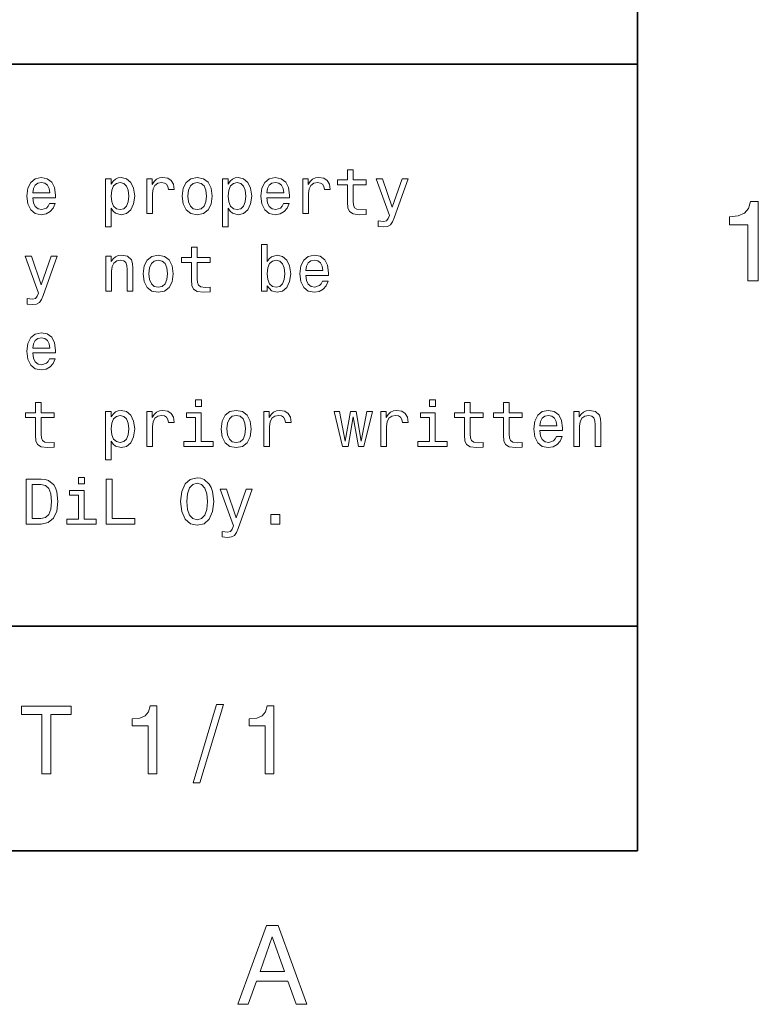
# Model space of a CAD drawing. Extents: x 0 to 210, y 0 to 297.
# Tile 10 of 14: x 173 to 205, y 3 to 47. Entities that reach past the tile are written whole.
import ezdxf

# ---------------------------------------------------------------- set-up
doc = ezdxf.new("R2010")
doc.units = 0

msp = doc.modelspace()

# ---------------------------------------------------------------- linework, layer by layer
at = {"color": 7, "lineweight": 35}
for p, q in [((200, 10), (200, 287)), ((200, 70), (200, 10)), ((10, 45), (200, 45)), ((10, 20), (200, 20)), ((10, 10), (200, 10)), ((10, 10), (200, 10))]:
    msp.add_line(p, q, dxfattribs=at)
at = {"color": 7, "lineweight": 13}
for points in [[(173.095093, 39.0634), (174.109512, 39.0634), (174.112396, 39.181557), (174.066284, 39.51297), (173.939484, 39.760807), (173.737747, 39.910664), (173.469742, 39.96542), (173.207489, 39.907784), (173.005768, 39.746399), (172.876083, 39.48415), (172.829971, 39.138329), (172.873199, 38.783863), (173.002884, 38.524498), (173.201721, 38.363113), (173.46109, 38.308357), (173.685883, 38.345821), (173.870316, 38.443806), (174.005768, 38.599426), (174.083572, 38.806919), (173.832855, 38.806919), (173.780975, 38.691643), (173.706055, 38.605186), (173.492798, 38.536022), (173.328522, 38.567726), (173.204605, 38.668591), (173.123917, 38.832855), (173.095093, 39.054756)], [(176.582123, 39.671471), (176.582123, 39.910664), (176.328522, 39.910664), (176.328522, 37.763691), (176.582123, 37.763691), (176.582123, 38.599426), (176.671463, 38.463978), (176.772339, 38.374641), (177.02594, 38.308357), (177.268005, 38.363113), (177.458206, 38.527378), (177.582123, 38.786743), (177.628235, 39.138329), (177.582123, 39.487034), (177.458206, 39.746399), (177.268005, 39.907784), (177.02594, 39.96542), (176.887604, 39.948128), (176.769455, 39.893372), (176.668579, 39.801155)], [(178.172913, 38.363113), (178.426514, 38.363113), (178.426514, 39.247841), (178.452454, 39.461098), (178.530258, 39.613834), (178.657059, 39.706055), (178.827087, 39.737755), (178.953888, 39.717579), (179.048981, 39.659943), (179.106628, 39.561962), (179.126801, 39.429398), (179.383286, 39.429398), (179.348694, 39.662827), (179.253601, 39.829971), (179.095093, 39.930836), (178.878967, 39.96542), (178.731995, 39.942364), (178.605194, 39.884727), (178.492798, 39.786743), (178.403458, 39.654179), (178.403458, 39.910664), (178.172913, 39.910664)], [(179.737747, 39.135448), (179.783859, 38.783863), (179.916428, 38.524498), (180.126801, 38.363113), (180.409225, 38.308357), (180.688751, 38.363113), (180.899139, 38.521614), (181.031708, 38.780979), (181.080688, 39.135448), (181.031708, 39.487034), (180.899139, 39.749279), (180.688751, 39.907784), (180.409225, 39.96542), (180.126801, 39.907784), (179.916428, 39.746399), (179.783859, 39.487034)], [(181.786743, 39.671471), (181.786743, 39.910664), (181.533142, 39.910664), (181.533142, 37.763691), (181.786743, 37.763691), (181.786743, 38.599426), (181.876083, 38.463978), (181.976944, 38.374641), (182.230545, 38.308357), (182.472626, 38.363113), (182.662827, 38.527378), (182.786743, 38.786743), (182.832855, 39.138329), (182.786743, 39.487034), (182.662827, 39.746399), (182.472626, 39.907784), (182.230545, 39.96542), (182.092224, 39.948128), (181.97406, 39.893372), (181.873199, 39.801155)], [(183.504318, 39.0634), (184.518738, 39.0634), (184.521606, 39.181557), (184.47551, 39.51297), (184.348709, 39.760807), (184.146973, 39.910664), (183.878967, 39.96542), (183.616714, 39.907784), (183.414978, 39.746399), (183.285309, 39.48415), (183.239197, 39.138329), (183.282425, 38.783863), (183.412109, 38.524498), (183.610947, 38.363113), (183.870316, 38.308357), (184.095093, 38.345821), (184.279541, 38.443806), (184.414978, 38.599426), (184.492798, 38.806919), (184.242081, 38.806919), (184.190201, 38.691643), (184.115265, 38.605186), (183.902023, 38.536022), (183.737747, 38.567726), (183.613831, 38.668591), (183.533142, 38.832855), (183.504318, 39.054756)], [(185.112396, 38.363113), (185.365997, 38.363113), (185.365997, 39.247841), (185.391937, 39.461098), (185.469742, 39.613834), (185.596542, 39.706055), (185.766571, 39.737755), (185.893372, 39.717579), (185.988464, 39.659943), (186.046112, 39.561962), (186.066284, 39.429398), (186.322769, 39.429398), (186.288177, 39.662827), (186.193085, 39.829971), (186.034576, 39.930836), (185.818451, 39.96542), (185.671478, 39.942364), (185.544678, 39.884727), (185.432281, 39.786743), (185.342941, 39.654179), (185.342941, 39.910664), (185.112396, 39.910664)], [(187.092224, 39.642651), (187.092224, 38.867435), (187.109512, 38.616714), (187.190201, 38.443806), (187.351593, 38.342941), (187.625366, 38.308357), (187.925079, 38.322769), (187.925079, 38.541786), (187.706055, 38.524498), (187.507202, 38.54755), (187.400574, 38.619598), (187.354462, 38.740635), (187.345825, 38.910664), (187.345825, 39.642651), (187.925079, 39.642651), (187.925079, 39.858791), (187.345825, 39.858791), (187.345825, 40.311241), (187.092224, 40.311241), (187.092224, 39.858791), (186.654175, 39.858791), (186.654175, 39.642651)], [(189.527374, 39.910664), (189.083572, 38.63689), (188.648422, 39.910664), (188.371765, 39.910664), (188.959656, 38.276657), (188.907776, 38.132565), (188.827087, 38.034584), (188.69165, 38.002884), (188.458221, 38.0317), (188.458221, 37.786743), (188.703171, 37.763691), (188.878967, 37.786743), (189.002884, 37.858791), (189.092224, 37.982712), (189.170029, 38.164265), (189.798279, 39.910664)], [(173.095093, 39.276657), (173.126801, 39.475506), (173.204605, 39.622478), (173.322769, 39.711815), (173.478378, 39.743515), (173.631119, 39.711815), (173.749268, 39.622478), (173.82132, 39.475506), (173.84726, 39.276657)], [(176.982712, 38.536022), (176.812683, 38.573486), (176.688751, 38.688763), (176.610947, 38.876083), (176.585022, 39.138329), (176.610947, 39.397697), (176.688751, 39.585014), (176.812683, 39.697407), (176.982712, 39.737755), (177.138336, 39.697407), (177.262238, 39.582134), (177.340057, 39.394814), (177.368866, 39.138329), (177.340057, 38.878963), (177.262238, 38.688763), (177.138336, 38.573486)], [(179.997116, 39.138329), (180.023056, 39.397697), (180.103745, 39.585014), (180.233429, 39.700291), (180.409225, 39.740635), (180.582123, 39.700291), (180.711823, 39.587898), (180.792511, 39.397697), (180.82132, 39.138329), (180.792511, 38.876083), (180.711823, 38.685879), (180.582123, 38.570606), (180.409225, 38.533142), (180.233429, 38.570606), (180.103745, 38.685879), (180.023056, 38.876083)], [(182.187317, 38.536022), (182.017288, 38.573486), (181.893372, 38.688763), (181.815567, 38.876083), (181.789627, 39.138329), (181.815567, 39.397697), (181.893372, 39.585014), (182.017288, 39.697407), (182.187317, 39.737755), (182.342941, 39.697407), (182.466858, 39.582134), (182.544678, 39.394814), (182.573486, 39.138329), (182.544678, 38.878963), (182.466858, 38.688763), (182.342941, 38.573486)], [(183.504318, 39.276657), (183.536026, 39.475506), (183.613831, 39.622478), (183.731995, 39.711815), (183.887604, 39.743515), (184.040344, 39.711815), (184.158508, 39.622478), (184.230545, 39.475506), (184.256485, 39.276657)], [(204.909225, 35.366787), (205.368164, 35.366787), (205.368164, 38.892002), (205.025223, 38.892002), (204.934448, 38.584366), (204.752884, 38.377594), (204.47551, 38.256557), (204.092224, 38.216209), (204.092224, 37.858143), (204.909225, 37.858143)], [(180.15274, 36.187321), (180.15274, 35.412106), (180.170029, 35.161385), (180.250717, 34.988476), (180.412109, 34.887611), (180.685883, 34.853027), (180.985596, 34.867439), (180.985596, 35.086456), (180.766571, 35.069168), (180.567719, 35.09222), (180.46109, 35.164268), (180.414978, 35.285305), (180.406342, 35.455334), (180.406342, 36.187321), (180.985596, 36.187321), (180.985596, 36.403461), (180.406342, 36.403461), (180.406342, 36.855911), (180.15274, 36.855911), (180.15274, 36.403461), (179.714691, 36.403461), (179.714691, 36.187321)], [(183.521606, 35.146976), (183.708939, 34.925076), (183.965424, 34.853027), (184.207489, 34.907784), (184.400574, 35.072048), (184.521606, 35.334297), (184.567719, 35.682999), (184.521606, 36.031704), (184.39769, 36.291069), (184.207489, 36.452454), (183.965424, 36.51009), (183.711823, 36.435162), (183.608063, 36.342941), (183.521606, 36.219021), (183.521606, 36.976948), (183.268005, 36.976948), (183.268005, 34.907784), (183.521606, 34.907784)], [(173.913544, 36.455334), (173.469742, 35.181561), (173.034576, 36.455334), (172.757919, 36.455334), (173.345825, 34.821327), (173.293945, 34.677235), (173.213257, 34.579254), (173.077805, 34.547554), (172.844376, 34.57637), (172.844376, 34.331413), (173.08934, 34.308361), (173.265121, 34.331413), (173.389038, 34.403461), (173.478378, 34.527382), (173.556198, 34.708935), (174.184433, 36.455334)], [(176.342941, 34.907784), (176.596542, 34.907784), (176.596542, 35.801155), (176.622482, 36.005768), (176.706055, 36.155621), (176.835724, 36.247841), (177.008636, 36.282425), (177.146973, 36.253605), (177.233429, 36.175797), (177.276657, 36.046112), (177.291061, 35.873199), (177.291061, 34.907784), (177.544662, 34.907784), (177.544662, 35.925076), (177.533142, 36.129684), (177.481262, 36.299713), (177.311234, 36.455334), (177.046112, 36.51009), (176.899139, 36.489918), (176.775208, 36.435162), (176.668579, 36.342941), (176.585022, 36.219021), (176.585022, 36.455334), (176.342941, 36.455334)], [(178.002884, 35.680119), (178.048981, 35.328533), (178.181549, 35.069168), (178.391937, 34.907784), (178.674347, 34.853027), (178.953888, 34.907784), (179.164261, 35.066284), (179.296829, 35.325649), (179.345825, 35.680119), (179.296829, 36.031704), (179.164261, 36.293949), (178.953888, 36.452454), (178.674347, 36.51009), (178.391937, 36.452454), (178.181549, 36.291069), (178.048981, 36.031704)], [(185.239197, 35.60807), (186.253601, 35.60807), (186.256485, 35.726227), (186.210373, 36.05764), (186.083572, 36.305477), (185.881851, 36.455334), (185.613831, 36.51009), (185.351593, 36.452454), (185.149857, 36.291069), (185.020172, 36.02882), (184.97406, 35.682999), (185.017288, 35.328533), (185.146973, 35.069168), (185.345825, 34.907784), (185.605194, 34.853027), (185.829971, 34.890491), (186.014404, 34.988476), (186.149857, 35.144096), (186.227661, 35.351589), (185.976944, 35.351589), (185.925079, 35.236313), (185.850143, 35.149857), (185.636887, 35.080692), (185.472626, 35.112396), (185.348709, 35.213261), (185.268005, 35.377525), (185.239197, 35.599426)], [(178.262238, 35.682999), (178.288177, 35.942368), (178.368866, 36.129684), (178.498566, 36.244961), (178.674347, 36.285305), (178.84726, 36.244961), (178.976944, 36.132568), (179.057632, 35.942368), (179.086456, 35.682999), (179.057632, 35.420753), (178.976944, 35.230549), (178.84726, 35.115276), (178.674347, 35.077812), (178.498566, 35.115276), (178.368866, 35.230549), (178.288177, 35.420753)], [(184.30835, 35.682999), (184.279541, 35.423634), (184.201721, 35.233433), (184.07782, 35.118156), (183.922195, 35.080692), (183.752167, 35.118156), (183.628235, 35.233433), (183.55043, 35.420753), (183.524506, 35.682999), (183.55043, 35.942368), (183.628235, 36.129684), (183.752167, 36.242077), (183.922195, 36.282425), (184.07782, 36.242077), (184.201721, 36.126804), (184.279541, 35.939484)], [(185.239197, 35.821327), (185.270889, 36.020176), (185.348709, 36.167149), (185.466858, 36.256485), (185.622482, 36.288185), (185.775223, 36.256485), (185.893372, 36.167149), (185.965424, 36.020176), (185.991364, 35.821327)], [(173.095093, 32.152737), (174.109512, 32.152737), (174.112396, 32.270893), (174.066284, 32.602306), (173.939484, 32.850143), (173.737747, 33), (173.469742, 33.054756), (173.207489, 32.99712), (173.005768, 32.835735), (172.876083, 32.573486), (172.829971, 32.227665), (172.873199, 31.873199), (173.002884, 31.613832), (173.201721, 31.45245), (173.46109, 31.397696), (173.685883, 31.43516), (173.870316, 31.533142), (174.005768, 31.688761), (174.083572, 31.896254), (173.832855, 31.896254), (173.780975, 31.780979), (173.706055, 31.694525), (173.492798, 31.62536), (173.328522, 31.657061), (173.204605, 31.757925), (173.123917, 31.92219), (173.095093, 32.144093)], [(173.095093, 32.365993), (173.126801, 32.564842), (173.204605, 32.711815), (173.322769, 32.801151), (173.478378, 32.832851), (173.631119, 32.801151), (173.749268, 32.711815), (173.82132, 32.564842), (173.84726, 32.365993)], [(173.213257, 29.276659), (173.213257, 28.501442), (173.230545, 28.250723), (173.311234, 28.077812), (173.472626, 27.976948), (173.746399, 27.942366), (174.046112, 27.956774), (174.046112, 28.175795), (173.827087, 28.158503), (173.628235, 28.181559), (173.521606, 28.253605), (173.475494, 28.374641), (173.466858, 28.54467), (173.466858, 29.276659), (174.046112, 29.276659), (174.046112, 29.492798), (173.466858, 29.492798), (173.466858, 29.945248), (173.213257, 29.945248), (173.213257, 29.492798), (172.775208, 29.492798), (172.775208, 29.276659)], [(180.596542, 30.066284), (180.328522, 30.066284), (180.328522, 29.778099), (180.596542, 29.778099)], [(191.005768, 30.066284), (190.737762, 30.066284), (190.737762, 29.778099), (191.005768, 29.778099)], [(192.296829, 29.276659), (192.296829, 28.501442), (192.314117, 28.250723), (192.394821, 28.077812), (192.556198, 27.976948), (192.829971, 27.942366), (193.129684, 27.956774), (193.129684, 28.175795), (192.910675, 28.158503), (192.711823, 28.181559), (192.605194, 28.253605), (192.559082, 28.374641), (192.55043, 28.54467), (192.55043, 29.276659), (193.129684, 29.276659), (193.129684, 29.492798), (192.55043, 29.492798), (192.55043, 29.945248), (192.296829, 29.945248), (192.296829, 29.492798), (191.858795, 29.492798), (191.858795, 29.276659)], [(194.031708, 29.276659), (194.031708, 28.501442), (194.048996, 28.250723), (194.129684, 28.077812), (194.291077, 27.976948), (194.56485, 27.942366), (194.864563, 27.956774), (194.864563, 28.175795), (194.645538, 28.158503), (194.446686, 28.181559), (194.340057, 28.253605), (194.293945, 28.374641), (194.285309, 28.54467), (194.285309, 29.276659), (194.864563, 29.276659), (194.864563, 29.492798), (194.285309, 29.492798), (194.285309, 29.945248), (194.031708, 29.945248), (194.031708, 29.492798), (193.593658, 29.492798), (193.593658, 29.276659)], [(176.582123, 29.305477), (176.582123, 29.54467), (176.328522, 29.54467), (176.328522, 27.397696), (176.582123, 27.397696), (176.582123, 28.233431), (176.671463, 28.097984), (176.772339, 28.008648), (177.02594, 27.942366), (177.268005, 27.99712), (177.458206, 28.161385), (177.582123, 28.420752), (177.628235, 28.772335), (177.582123, 29.121038), (177.458206, 29.380405), (177.268005, 29.541788), (177.02594, 29.599426), (176.887604, 29.582134), (176.769455, 29.52738), (176.668579, 29.43516)], [(176.982712, 28.170031), (176.812683, 28.207495), (176.688751, 28.322769), (176.610947, 28.510088), (176.585022, 28.772335), (176.610947, 29.031702), (176.688751, 29.219023), (176.812683, 29.331413), (176.982712, 29.371759), (177.138336, 29.331413), (177.262238, 29.216141), (177.340057, 29.02882), (177.368866, 28.772335), (177.340057, 28.51297), (177.262238, 28.322769), (177.138336, 28.207495)], [(178.172913, 27.99712), (178.426514, 27.99712), (178.426514, 28.881845), (178.452454, 29.095102), (178.530258, 29.247841), (178.657059, 29.340059), (178.827087, 29.371759), (178.953888, 29.351587), (179.048981, 29.293949), (179.106628, 29.195967), (179.126801, 29.063402), (179.383286, 29.063402), (179.348694, 29.296831), (179.253601, 29.463978), (179.095093, 29.564842), (178.878967, 29.599426), (178.731995, 29.57637), (178.605194, 29.518734), (178.492798, 29.420752), (178.403458, 29.288187), (178.403458, 29.54467), (178.172913, 29.54467)], [(180.587891, 28.210377), (180.587891, 29.492798), (179.9366, 29.492798), (179.9366, 29.276659), (180.33429, 29.276659), (180.33429, 28.210377), (179.815567, 28.210377), (179.815567, 27.99712), (181.112396, 27.99712), (181.112396, 28.210377)], [(181.472626, 28.769455), (181.518738, 28.41787), (181.651306, 28.158503), (181.861664, 27.99712), (182.144089, 27.942366), (182.42363, 27.99712), (182.634003, 28.155621), (182.766571, 28.414988), (182.815567, 28.769455), (182.766571, 29.121038), (182.634003, 29.383287), (182.42363, 29.541788), (182.144089, 29.599426), (181.861664, 29.541788), (181.651306, 29.380405), (181.518738, 29.121038)], [(181.731995, 28.772335), (181.757935, 29.031702), (181.838623, 29.219023), (181.968292, 29.334295), (182.144089, 29.374641), (182.317001, 29.334295), (182.446686, 29.221903), (182.527374, 29.031702), (182.556198, 28.772335), (182.527374, 28.510088), (182.446686, 28.319887), (182.317001, 28.204613), (182.144089, 28.167149), (181.968292, 28.204613), (181.838623, 28.319887), (181.757935, 28.510088)], [(183.377518, 27.99712), (183.631134, 27.99712), (183.631134, 28.881845), (183.657059, 29.095102), (183.734863, 29.247841), (183.861664, 29.340059), (184.031708, 29.371759), (184.158508, 29.351587), (184.253601, 29.293949), (184.311249, 29.195967), (184.331421, 29.063402), (184.587891, 29.063402), (184.553314, 29.296831), (184.458221, 29.463978), (184.299713, 29.564842), (184.083572, 29.599426), (183.9366, 29.57637), (183.809799, 29.518734), (183.697403, 29.420752), (183.608063, 29.288187), (183.608063, 29.54467), (183.377518, 29.54467)], [(187.118164, 27.99712), (187.348709, 29.311241), (187.579254, 27.99712), (187.82132, 27.99712), (188.201736, 29.54467), (187.956772, 29.54467), (187.700287, 28.230549), (187.472626, 29.54467), (187.221909, 29.54467), (186.994232, 28.230549), (186.737762, 29.54467), (186.495682, 29.54467), (186.876083, 27.99712)], [(188.582138, 27.99712), (188.835739, 27.99712), (188.835739, 28.881845), (188.861679, 29.095102), (188.939484, 29.247841), (189.066284, 29.340059), (189.236313, 29.371759), (189.363113, 29.351587), (189.458221, 29.293949), (189.515854, 29.195967), (189.536026, 29.063402), (189.792511, 29.063402), (189.757935, 29.296831), (189.662827, 29.463978), (189.504333, 29.564842), (189.288177, 29.599426), (189.141205, 29.57637), (189.014404, 29.518734), (188.902023, 29.420752), (188.812683, 29.288187), (188.812683, 29.54467), (188.582138, 29.54467)], [(190.997116, 28.210377), (190.997116, 29.492798), (190.345825, 29.492798), (190.345825, 29.276659), (190.743515, 29.276659), (190.743515, 28.210377), (190.224792, 28.210377), (190.224792, 27.99712), (191.521622, 27.99712), (191.521622, 28.210377)], [(195.648422, 28.697409), (196.662827, 28.697409), (196.66571, 28.815563), (196.619598, 29.146976), (196.492798, 29.394814), (196.291077, 29.54467), (196.023056, 29.599426), (195.760803, 29.541788), (195.559082, 29.380405), (195.429398, 29.118156), (195.383286, 28.772335), (195.426514, 28.41787), (195.556198, 28.158503), (195.755051, 27.99712), (196.01442, 27.942366), (196.239197, 27.97983), (196.423645, 28.077812), (196.559082, 28.233431), (196.636902, 28.440924), (196.386169, 28.440924), (196.33429, 28.325649), (196.259369, 28.239195), (196.046112, 28.170031), (195.881851, 28.201731), (195.757935, 28.302595), (195.677246, 28.46686), (195.648422, 28.688763)], [(195.648422, 28.910664), (195.680115, 29.109512), (195.757935, 29.256485), (195.876083, 29.345823), (196.031708, 29.377523), (196.184448, 29.345823), (196.302597, 29.256485), (196.374649, 29.109512), (196.400574, 28.910664)], [(197.161392, 27.99712), (197.414993, 27.99712), (197.414993, 28.890491), (197.440933, 29.095102), (197.524506, 29.244959), (197.654175, 29.337177), (197.827087, 29.371759), (197.965424, 29.342941), (198.05188, 29.265131), (198.095108, 29.135448), (198.109512, 28.962538), (198.109512, 27.99712), (198.363113, 27.99712), (198.363113, 29.014412), (198.351593, 29.219023), (198.299713, 29.389051), (198.129684, 29.54467), (197.864563, 29.599426), (197.71759, 29.579252), (197.593658, 29.524498), (197.48703, 29.432278), (197.403473, 29.308359), (197.403473, 29.54467), (197.161392, 29.54467)], [(173.466858, 26.541788), (172.801147, 26.541788), (172.801147, 24.541788), (173.466858, 24.541788), (173.780975, 24.605188), (174.014404, 24.798273), (174.158493, 25.112392), (174.210373, 25.541788), (174.164261, 25.979828), (174.106628, 26.152739), (174.02594, 26.291067), (173.792511, 26.478388), (173.639771, 26.524498)], [(173.446686, 26.302595), (173.66571, 26.259367), (173.815552, 26.126802), (173.904892, 25.890491), (173.933716, 25.541788), (173.902008, 25.204613), (173.812683, 24.968302), (173.659943, 24.827091), (173.446686, 24.780981), (173.069153, 24.780981), (173.069153, 26.302595)], [(175.391937, 26.610952), (175.123917, 26.610952), (175.123917, 26.322767), (175.391937, 26.322767)], [(176.354462, 24.541788), (177.639771, 24.541788), (177.639771, 24.783863), (176.619598, 24.783863), (176.619598, 26.541788), (176.354462, 26.541788)], [(179.668579, 25.541788), (179.720459, 25.09222), (179.870316, 24.760809), (180.103745, 24.556198), (180.409225, 24.487034), (180.711823, 24.556198), (180.94812, 24.760809), (181.095093, 25.09222), (181.149857, 25.541788), (181.095093, 25.988474), (181.031708, 26.170031), (180.94812, 26.319885), (180.711823, 26.524498), (180.567719, 26.57637), (180.409225, 26.596542), (180.100861, 26.524498), (179.867432, 26.322767), (179.720459, 25.991356)], [(179.945251, 25.541788), (179.976944, 25.890491), (180.072052, 26.146975), (180.219025, 26.302595), (180.409225, 26.357349), (180.596542, 26.302595), (180.743515, 26.144093), (180.838623, 25.887609), (180.873199, 25.541788), (180.838623, 25.193085), (180.743515, 24.936602), (180.596542, 24.780981), (180.409225, 24.729109), (180.219025, 24.780981), (180.072052, 24.936602), (179.976944, 25.190203)], [(175.383286, 24.755045), (175.383286, 26.037466), (174.731995, 26.037466), (174.731995, 25.821327), (175.129684, 25.821327), (175.129684, 24.755045), (174.610947, 24.755045), (174.610947, 24.541788), (175.907776, 24.541788), (175.907776, 24.755045)], [(182.587891, 26.089338), (182.144089, 24.815563), (181.708939, 26.089338), (181.432281, 26.089338), (182.020172, 24.455334), (181.968292, 24.311241), (181.887604, 24.213259), (181.752167, 24.181557), (181.518738, 24.210377), (181.518738, 23.96542), (181.763687, 23.942364), (181.939484, 23.96542), (182.0634, 24.037466), (182.15274, 24.161385), (182.230545, 24.342941), (182.858795, 26.089338)], [(183.680115, 24.541788), (184.07782, 24.541788), (184.07782, 24.971184), (183.680115, 24.971184)], [(173.5, 13.428675), (173.89769, 13.428675), (173.89769, 16.065563), (174.805466, 16.065563), (174.805466, 16.428675), (172.587891, 16.428675), (172.587891, 16.065563), (173.5, 16.065563)], [(178.223343, 13.428675), (178.616714, 13.428675), (178.616714, 16.450289), (178.322769, 16.450289), (178.244949, 16.1866), (178.08934, 16.009367), (177.851578, 15.905621), (177.523056, 15.871038), (177.523056, 15.564121), (178.223343, 15.564121)], [(180.229111, 13.026657), (180.527374, 13.026657), (181.573486, 16.510807), (181.270889, 16.510807)], [(183.427948, 13.428675), (183.82132, 13.428675), (183.82132, 16.450289), (183.527374, 16.450289), (183.44957, 16.1866), (183.293945, 16.009367), (183.056198, 15.905621), (182.727661, 15.871038), (182.727661, 15.564121), (183.427948, 15.564121)], [(182.216858, 3.166787), (182.680847, 3.166787), (183.048996, 4.195605), (184.445969, 4.195605), (184.814133, 3.166787), (185.288193, 3.166787), (184.007217, 6.67183), (183.492798, 6.67183)], [(183.210388, 4.624279), (183.75, 6.167507), (184.289627, 4.624279)]]:
    msp.add_lwpolyline(points, close=True, dxfattribs=at)

doc.saveas('drawing.dxf')
